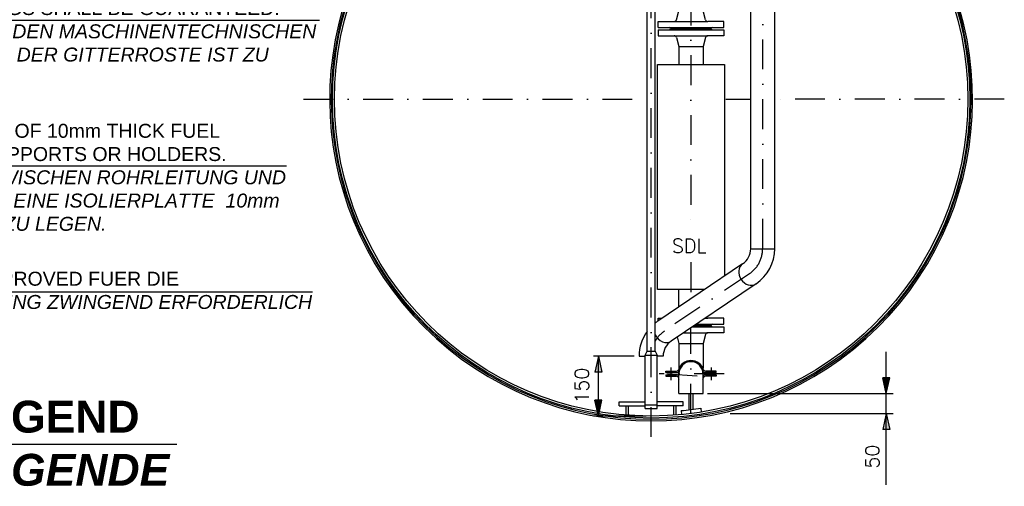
# Model space of a CAD drawing. Header units: inches. Extents: x -1548 to 30345, y -12744 to 2311.
# Tile 11 of 33: x 5813 to 8285, y -7095 to -5924. Entities that reach past the tile are written whole.
import ezdxf
from ezdxf.enums import TextEntityAlignment as Align

# ---------------------------------------------------------------- set-up
doc = ezdxf.new("R2010")
doc.units = ezdxf.units.IN
doc.header["$MEASUREMENT"] = 0
doc.linetypes.add('DASHDOT', pattern=[1, 0.5, -0.25, 0, -0.25])
doc.layers.get('0').update_dxf_attribs({"linetype": 'CONTINUOUS'})
for name, color, linetype in [('10', 7, 'CONTINUOUS'), ('12', 7, 'CONTINUOUS'), ('15', 7, 'CONTINUOUS'), ('2', 7, 'CONTINUOUS'), ('41', 7, 'CONTINUOUS'), ('8', 7, 'CONTINUOUS')]:
    doc.layers.add(name, color=color, linetype=linetype)
doc.styles.add('ROMANS', font='ROMANS', dxfattribs={"height": 0.2})

msp = doc.modelspace()

# ---------------------------------------------------------------- hatches: boundary and pattern name
at = {"linetype": 'Continuous'}
for points in [[(7266.3, -6768), (7257.4, -6808), (7275.2, -6808)], [(7988.9, -6862), (7980, -6822), (7997.9, -6822)], [(7266.3, -6918.3), (7257.4, -6878.3), (7275.2, -6878.3)], [(7988.9, -6912), (7980, -6952), (7997.9, -6952)]]:
    msp.add_hatch(color=256, dxfattribs=at).paths.add_polyline_path(points)
h = msp.add_hatch(color=256, dxfattribs=at)
h.paths.add_polyline_path([(7991.2, -6852), (7988.9, -6852), (7988.9, -6822), (7997.9, -6822)])
h.paths.add_polyline_path([(7988.9, -6852), (7986.7, -6852), (7980, -6822), (7988.9, -6822)])
h = msp.add_hatch(color=256, dxfattribs=at)
h.paths.add_polyline_path([(7268.5, -6908.3), (7266.3, -6908.3), (7266.3, -6878.3), (7275.2, -6878.3)])
h.paths.add_polyline_path([(7266.3, -6908.3), (7264.1, -6908.3), (7257.4, -6878.3), (7266.3, -6878.3)])

# ---------------------------------------------------------------- linework, layer by layer
for p, q in [((7266.3, -6768), (7257.4, -6808)), ((7266.3, -6768), (7275.2, -6808)), ((7275.2, -6808), (7257.4, -6808)), ((7997.9, -6822), (7980, -6822)), ((7988.9, -6862), (7980, -6822)), ((7988.9, -6862), (7997.9, -6822)), ((7266.3, -6918.3), (7257.4, -6878.3)), ((7275.2, -6878.3), (7257.4, -6878.3)), ((7266.3, -6918.3), (7275.2, -6878.3)), ((7988.9, -6912), (7980, -6952)), ((7988.9, -6912), (7997.9, -6952)), ((7997.9, -6952), (7980, -6952)), ((5637.5, -6988.9), (6207.6, -6988.9))]:
    msp.add_line(p, q, dxfattribs=at)
at = {"layer": '15', "linetype": 'Continuous', "ltscale": 150}
for p, q in [((7356, -6768), (7253.8, -6768)), ((7266.3, -6918.3), (7266.3, -6768)), ((7988.9, -7090.8), (7988.9, -6757)), ((7539.9, -6862), (8006.4, -6862)), ((7386.1, -6918.3), (7253.8, -6918.3)), ((7597.4, -6912), (8006.4, -6912))]:
    msp.add_line(p, q, dxfattribs=at)
at = {"layer": '2', "linetype": 'Continuous'}
for p, q in [((6566.1, -5925.4), (4430, -5925.4)), ((6483.2, -6291.3), (4436.9, -6291.3)), ((6548.8, -6607.1), (4450.5, -6607.1))]:
    msp.add_line(p, q, dxfattribs=at)
at = {"layer": '41', "linetype": 'DASHDOT', "ltscale": 150}
for p, q in [((7678.6, -6498.3), (7678.6, -4568.5)), ((7398.6, -6970.8), (7398.6, -4868.4)), ((7498.6, -5412.5), (7498.6, -6442)), ((6525.6, -6123.3), (7388.6, -6123.3)), ((7586.1, -6123.3), (7648.5, -6123.3)), ((8285.2, -6123.3), (7708.8, -6123.3)), ((7498.6, -6532.4), (7498.6, -6623.8)), ((7645.1, -6561.3), (7432.1, -6705)), ((7498.6, -6912), (7498.6, -6696.5)), ((7448, -6796), (7448, -6828)), ((7549.3, -6796), (7549.3, -6828)), ((7581.8, -6812), (7418.6, -6812)), ((7514.4, -6818.4), (7426.4, -6812))]:
    msp.add_line(p, q, dxfattribs=at)
at = {"layer": '41', "linetype": 'Continuous', "ltscale": 150}
for p, q in [((7388.6, -6755.7), (7388.6, -5328.4)), ((7408.6, -6755.7), (7408.6, -5328.4)), ((7648.5, -6498.3), (7648.5, -5657.5)), ((7708.8, -6498.3), (7708.8, -5657.5)), ((7462.3, -5923.6), (7468.5, -5901)), ((7534.9, -5923.6), (7528.8, -5901)), ((7416.1, -5943), (7416.1, -5928)), ((7416.1, -5928), (7456.5, -5928)), ((7456.5, -5928), (7540.7, -5928)), ((7581.1, -5928), (7540.7, -5928)), ((7581.1, -5943), (7581.1, -5928)), ((7416.1, -5943), (7581.1, -5943)), ((7416.1, -5949), (7581.1, -5949)), ((7416.1, -5949), (7416.1, -5964)), ((7447.6, -5946), (7549.6, -5946)), ((7447.6, -5946), (7447.6, -5946)), ((7549.6, -5946), (7549.6, -5946)), ((7581.1, -5949), (7581.1, -5964)), ((7416.1, -5964), (7456.5, -5964)), ((7456.5, -5964), (7540.7, -5964)), ((7462.3, -5968.4), (7468.5, -5991)), ((7534.9, -5968.4), (7528.8, -5991)), ((7581.1, -5964), (7540.7, -5964)), ((7468.5, -5991), (7528.8, -5991)), ((7468.5, -5991), (7468.5, -6036)), ((7528.8, -5991), (7528.8, -6036)), ((7648.5, -6498.3), (7708.8, -6498.3)), ((7628.3, -6536.3), (7415.3, -6680)), ((7662, -6586.3), (7449, -6730)), ((7468.5, -6644.1), (7468.5, -6601)), ((7528.8, -6603.4), (7528.8, -6601)), ((7416.1, -6679.4), (7416.1, -6673)), ((7416.1, -6673), (7425.6, -6673)), ((7533.5, -6673), (7540.7, -6673)), ((7581.1, -6673), (7540.7, -6673)), ((7581.1, -6688), (7581.1, -6673)), ((7502.3, -6694), (7581.1, -6694)), ((7506.8, -6691), (7549.6, -6691)), ((7511.2, -6688), (7581.1, -6688)), ((7549.6, -6691), (7549.6, -6691)), ((7581.1, -6694), (7581.1, -6709)), ((7464.1, -6719.8), (7468.5, -6736)), ((7480.1, -6709), (7540.7, -6709)), ((7534.9, -6713.4), (7528.8, -6736)), ((7581.1, -6709), (7540.7, -6709)), ((7468.5, -6736), (7468.5, -6798.2)), ((7468.5, -6736), (7528.8, -6736)), ((7528.8, -6736), (7528.8, -6798.2)), ((7368.5, -6768), (7383.6, -6768)), ((7383.6, -6765.7), (7388.6, -6755.7)), ((7383.6, -6899.7), (7383.6, -6765.7)), ((7383.6, -6765.7), (7413.6, -6765.7)), ((7388.6, -6755.7), (7408.6, -6755.7)), ((7408.6, -6755.7), (7413.6, -6765.7)), ((7413.6, -6899.7), (7413.6, -6765.7)), ((7428.8, -6768), (7413.6, -6768)), ((7435.5, -6806), (7462.1, -6806)), ((7435.5, -6809), (7435.5, -6806)), ((7435.5, -6809), (7462.1, -6809)), ((7435.5, -6815), (7462.1, -6815)), ((7435.5, -6815), (7435.5, -6818)), ((7435.5, -6818), (7462.1, -6818)), ((7468.5, -6862), (7468.5, -6805.8)), ((7528.8, -6862), (7528.8, -6805.8)), ((7561.8, -6806), (7535.2, -6806)), ((7561.8, -6809), (7535.2, -6809)), ((7561.8, -6815), (7535.2, -6815)), ((7561.8, -6818), (7535.2, -6818)), ((7561.8, -6809), (7561.8, -6806)), ((7561.8, -6815), (7561.8, -6818)), ((7468.5, -6862), (7528.8, -6862)), ((7493.6, -6862), (7493.6, -6902.5)), ((7503.6, -6862), (7503.6, -6901.2)), ((7318.6, -6892.4), (7318.6, -6882.4)), ((7318.6, -6882.4), (7383.6, -6882.4)), ((7318.6, -6892.4), (7383.6, -6892.4)), ((7335.6, -6915.8), (7335.6, -6892.4)), ((7341.6, -6916.3), (7341.6, -6892.4)), ((7383.6, -6889.7), (7413.6, -6889.7)), ((7478.6, -6882.4), (7413.6, -6882.4)), ((7478.6, -6892.4), (7413.6, -6892.4)), ((7455.6, -6916.3), (7455.6, -6892.4)), ((7461.6, -6915.8), (7461.6, -6892.4)), ((7478.6, -6892.4), (7478.6, -6882.4)), ((7383.6, -6899.7), (7413.6, -6899.7)), ((7473.8, -6904.7), (7475.1, -6914.6)), ((7523.4, -6898.3), (7524.6, -6908.3))]:
    msp.add_line(p, q, dxfattribs=at)
msp.add_lwpolyline([(7532.4, -6601), (7414.6, -6601), (7414.6, -6036), (7582.6, -6036), (7582.6, -6567.1)], dxfattribs=at)
for radius in [800, 795]:
    msp.add_circle((7398.6, -6123.3), radius, dxfattribs=at)
for centre, radius, start, end in [((7398.6, -6123.3), 807, 135.4995, 44.4987), ((7398.6, -6123.3), 803, 135.4995, 44.4987), ((7456.5, -5922), 6, 270, 344.7718), ((7540.7, -5922), 6, 195.2282, 270), ((7444.6, -5946), 3, 0, 90), ((7444.6, -5946), 3, 270, 0), ((7552.6, -5946), 3, 90, 180), ((7552.6, -5946), 3, 180, 270), ((7456.5, -5970), 6, 15.2282, 90), ((7540.7, -5970), 6, 90, 164.7718), ((7602.6, -6498.3), 45.9, 303.9999, 360), ((7602.6, -6498.3), 106.2, 303.9999, 360), ((7540.7, -6667), 6, 222.8751, 270), ((7474.6, -6768), 106.2, 124, 128.4449), ((7552.6, -6691), 3, 90, 180), ((7552.6, -6691), 3, 180, 270), ((7474.6, -6768), 106.2, 144.113, 180), ((7540.7, -6715), 6, 90, 164.7718), ((7474.6, -6768), 45.9, 124, 180), ((7498.6, -6812), 33.1, 16.7578, 163.2421), ((7498.6, -6812), 30.1, 0, 180), ((7462.1, -6801), 5, 270, 343.2417), ((7462.1, -6801), 8, 270, 343.2417), ((7462.1, -6823), 8, 37.111, 90), ((7462.1, -6823), 5, 16.7583, 90), ((7498.6, -6812), 33.1, 196.7578, 204.5633), ((7535.2, -6801), 8, 196.7583, 270), ((7535.2, -6823), 8, 90, 142.889), ((7498.6, -6812), 33.1, 335.4367, 343.2421), ((7535.2, -6801), 5, 196.7583, 270), ((7535.2, -6823), 5, 90, 163.2417), ((7398.6, -6123.3), 785, 275.4937, 279.1437)]:
    msp.add_arc(centre, radius, start, end, dxfattribs=at)
at = {"layer": '41', "linetype": 'DASHDOT', "ltscale": 150}
for centre, start, end in [((7602.6, -6498.3), 303.9999, 360), ((7474.6, -6768), 124, 150.2757)]:
    msp.add_arc(centre, 76, start, end, dxfattribs=at)
at = {"layer": '41', "linetype": 'Continuous', "ltscale": 150}
for centre, start_param in [((7645.1, -6561.3), 3.141593), ((7432.1, -6705), 4.524916)]:
    msp.add_ellipse(centre, major_axis=(16.9, -25), ratio=0.829038, start_param=start_param, end_param=6.283185, dxfattribs=at)

# ---------------------------------------------------------------- texts
at = {"layer": '10', "linetype": 'Continuous', "insert": (4450.5, -6556.1), "char_height": 35, "width": 2121.653, "attachment_point": 1, "style": 'ROMANS'}
msp.add_mtext('{\\fArial|b0|i0|c0|p34;HIGH LEVEL SHUT-OFF VALVE (HLVD) MUST BE PTB APPROVED FUER DIE \\fArial|b0|i1|c0|p34;UEBERFUELLSICHERUNG(HLVD) IST EINE PTB-ZULASSUNG ZWINGEND ERFORDERLICH\\H1.0215x; }', dxfattribs=at)
at = {"layer": '12', "linetype": 'Continuous', "char_height": 35, "attachment_point": 1, "style": 'ROMANS'}
for s, insert, width in [('{\\fArial|b0|i0|c0|p34;OPENINGS IN THE GRATINGS ACC. TO THE MECHANICAL INSTALLATIONS AS SELECTED BY THE CONTRACTOR. EASY REMOVAL OF THE GRATINGS SHALL BE GUARANTEED.\\P\\fArial|b0|i1|c0|p34;OEFFNUNGEN IN DEN GITTERROSTEN ENTSPRECHEND DEN MASCHINENTECHNISCHEN EINBAUTEN NACH WAHL DES AN. DER LEICHTE AUSBAU DER GITTERROSTE IST ZU GEWAEHRLEISTEN.}', (4444.9, -5818.5), 2158.935), ('{\\fArial|b0|i0|c0|p34;FOR SUPPORTS OF PIPES AN INSULATION PIECE. MADE OF 10mm THICK FUEL RESITANT PLASTIC, IS TO PUT BETWEEN PIPES AND SUPPORTS OR HOLDERS.\\PBEI \\fArial|b0|i1|c0|p34;UNTERSTUETZUNGEN VON ROHRLEITUNGEN IST ZWISCHEN ROHRLEITUNG UND UNTERSTUETZUNGSKONSTRUKTION BZW. HALTERUNG EINE ISOLIERPLATTE  10mm DICK AUS KRAFTSTOFFBESTAENDIGEN KUNSTSTOFF , ZU LEGEN.}', (4444.9, -6184.9), 2083.828)]:
    msp.add_mtext(s, dxfattribs=dict(at, insert=insert, width=width))
at = {"layer": '15', "linetype": 'Continuous', "ltscale": 150, "style": 'ROMANS'}
msp.add_text('150', height=35, rotation=90, dxfattribs=at).set_placement((7207.3, -6796.9), align=Align.TOP_RIGHT)
msp.add_text('50', height=35, rotation=90, dxfattribs=at).set_placement((7936.4, -7050), align=Align.TOP_LEFT)
at = {"layer": '41', "linetype": 'Continuous', "ltscale": 150, "style": 'ROMANS'}
msp.add_text('SDL', height=35, dxfattribs=at).set_placement((7450.7, -6508.5))
at = {"layer": '8', "linetype": 'Continuous', "insert": (5648.9, -6879.8), "char_height": 80, "width": 440, "attachment_point": 1, "style": 'ROMANS'}
msp.add_mtext('{\\fArial|b1|i0|c0|p34;LEGEND \\fArial|b1|i1|c0|p34;LEGENDE\\H1.0213x; }', dxfattribs=at)

doc.saveas('drawing.dxf')
